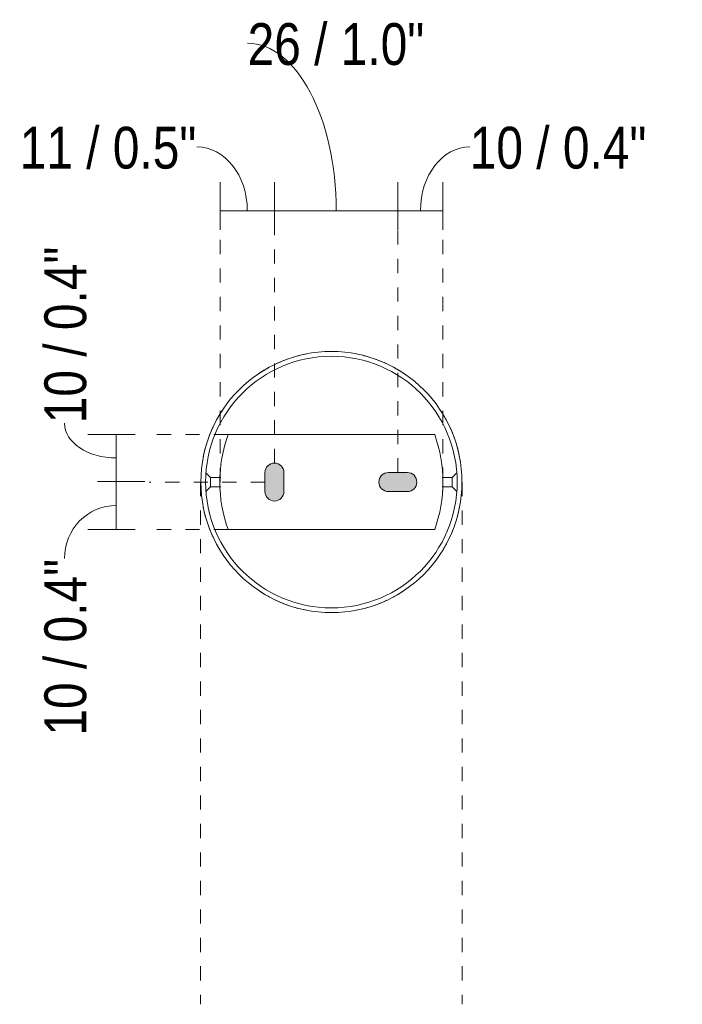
# Model space of a CAD drawing. Header units: millimetres. Extents: x 6485 to 7587, y 473 to 6692.
# Tile 2 of 2: x 7447 to 7587, y 6485 to 6692. Entities that reach past the tile are written whole.
import ezdxf

# ---------------------------------------------------------------- set-up
doc = ezdxf.new("R2010")
doc.units = ezdxf.units.MM
doc.linetypes.add('Dash', pattern=[6, 3, -3])
doc.linetypes.add('Hidden', pattern=[7.14375, 4.7625, -2.38125])
for name, color, linetype, lineweight in [('Cotas', 7, 'Continuous', 9), ('Cotas-4', 7, 'Continuous', 9), ('Elementos de detalle', 7, 'Continuous', 9), ('Lighthing Fixture Detail Wide Black', 7, 'Continuous', 20), ('Luminarias', 7, 'Continuous', 20)]:
    doc.layers.add(name, color=color, linetype=linetype, lineweight=lineweight)
doc.layers.add('Lighthing Fixture Dim Grey Dash', color=7, linetype='Dash', lineweight=9, true_color=0xd2d2d2)
doc.styles.add('Arial Narrow', font='ARIALN.TTF', dxfattribs={"height": 8.8})
doc.dimstyles.new('FARO_-_2_2mm_Arial_Narrow_mm_Inch_Left_1', dxfattribs={"dimscale": 304.8, "dimtxt": 9.006193, "dimasz": 0, "dimexe": 0.019685, "dimexo": 0.0625, "dimgap": 0.006562, "dimtad": 1, "dimdec": 0, "dimzin": 0, "dimdsep": 46, "dimtxsty": 'Arial Narrow', "dimblk1": 'NONE', "dimblk2": 'NONE', "dimsah": 1, "dimcen": 0.09, "dimadec": 0, "dimazin": 0, "dimtfac": 1, "dimtdec": 4, "dimtix": 1, "dimtmove": 1, "dimatfit": 3, "dimfxl": 0.013123, "dimfxlon": 1, "dimtvp": 1, "dimtolj": 1, "dimtzin": 0, "dimarcsym": 2})
doc.dimstyles.new('FARO_-_2_2mm_Arial_Narrow_mm_Inch_Left_2', dxfattribs={"dimscale": 304.8, "dimtxt": 9.006193, "dimasz": 0, "dimexe": 0.019685, "dimexo": 0.0625, "dimgap": 0.006562, "dimtad": 1, "dimdec": 0, "dimzin": 0, "dimdsep": 46, "dimtxsty": 'Arial Narrow', "dimblk1": 'NONE', "dimblk2": 'NONE', "dimsah": 1, "dimcen": 0.09, "dimadec": 0, "dimazin": 0, "dimtfac": 1, "dimtdec": 4, "dimtix": 1, "dimtmove": 1, "dimatfit": 3, "dimfxl": 0.013123, "dimfxlon": 1, "dimtvp": 1, "dimtolj": 1, "dimtzin": 0, "dimarcsym": 2})
doc.dimstyles.new('FARO_-_2_2mm_Arial_Narrow_mm_Inch_Left_3', dxfattribs={"dimscale": 304.8, "dimtxt": 9.006193, "dimasz": 0, "dimexe": 0.019685, "dimexo": 0.0625, "dimgap": 0.006562, "dimtad": 1, "dimdec": 0, "dimzin": 0, "dimdsep": 46, "dimtxsty": 'Arial Narrow', "dimblk1": 'NONE', "dimblk2": 'NONE', "dimsah": 1, "dimcen": 0.09, "dimadec": 0, "dimazin": 0, "dimtfac": 1, "dimtdec": 4, "dimtix": 1, "dimtmove": 1, "dimatfit": 3, "dimfxl": 0.013123, "dimfxlon": 1, "dimtvp": 1, "dimtolj": 1, "dimtzin": 0, "dimarcsym": 2})

# ---------------------------------------------------------------- blocks, each defined once
blk = doc.blocks.new('64224 - 64224 COSMOS Brass pendant lamp-562194-Planta_PDF Fixing Holes')
at = {"layer": 'Luminarias'}
for p, q in [((-0.84, -974.55), (-1.74, -973.65)), ((-0.84, -976.7), (-0.84, -974.55)), ((-0.84, -974.55), (0.15, -974.55)), ((0.15, -974.55), (1.13, -974.55)), ((2.03, -973.65), (1.13, -974.55)), ((1.13, -974.55), (1.13, -976.7)), ((-9.85, -1021.76), (-9.85, -978.24)), ((10.15, -978.24), (10.15, -1021.76)), ((-0.84, -1025.45), (-0.84, -1023.3)), ((1.13, -1023.3), (1.13, -1025.45)), ((-1.74, -1026.35), (-0.84, -1025.45)), ((0.15, -1025.45), (-0.84, -1025.45)), ((1.13, -1025.45), (0.15, -1025.45)), ((1.13, -1025.45), (2.03, -1026.35))]:
    blk.add_line(p, q, dxfattribs=at)
for centre, radius, start, end in [((0.15, -1000), 26.5, 360, 180), ((0.15, -1000), 27.5, 109.8645, 115.1355), ((0.15, -1000), 27.5, 101.085, 106.6961), ((0.15, -1000), 27.5, 73.3039, 78.915), ((0.15, -1000), 27.5, 64.8645, 70.1355), ((0.15, -1000), 27.5, 118.3039, 123.915), ((0.15, -1006.07), 29.57, 70.2329, 109.7671), ((0.15, -1000), 27.5, 56.085, 61.6961), ((0.15, -1000), 27.5, 146.085, 151.6961), ((0.15, -1000), 27.5, 28.3039, 33.915), ((0.15, -1000), 27.5, 154.8645, 160.1355), ((0.15, -1000), 27.5, 19.8645, 25.1355), ((0.15, -1000), 27.5, 163.3039, 168.9699), ((0.15, -1000), 27.5, 11.0301, 16.6961), ((0.15, -1000), 26.5, 180, 360), ((0.15, -1000), 27.5, 191.0301, 196.6961), ((0.15, -1000), 27.5, 343.3039, 348.9699), ((0.15, -1000), 27.5, 199.8645, 205.1355), ((0.15, -1000), 27.5, 334.8645, 340.1355), ((0.15, -1000), 27.5, 208.3039, 213.915), ((0.15, -1000), 27.5, 326.085, 331.6961), ((0.15, -993.93), 29.57, 250.2329, 289.7671), ((0.15, -1000), 27.5, 236.085, 241.6961), ((0.15, -1000), 27.5, 298.3039, 303.915), ((0.15, -1000), 27.5, 244.8645, 250.1355), ((0.15, -1000), 27.5, 253.3039, 258.915), ((0.15, -1000), 27.5, 281.085, 286.6961), ((0.15, -1000), 27.5, 289.8645, 295.1355)]:
    blk.add_arc(centre, radius, start, end, dxfattribs=at)
for points, knots in [([(-1.85, -976.57), (-1.85, -976.57), (-1.83, -976.57), (-1.74, -976.56), (-1.59, -976.55), (-1.39, -976.54), (-1.15, -976.53), (-0.86, -976.52), (-0.54, -976.51), (-0.18, -976.5), (0.16, -976.5), (0.45, -976.5), (0.73, -976.51), (1.08, -976.51), (1.44, -976.53), (1.74, -976.54), (2.05, -976.56), (2.14, -976.57), (2.15, -976.57)], [0, 0, 0, 0, 0.055556, 0.111111, 0.166667, 0.222222, 0.277778, 0.333333, 0.388889, 0.444444, 0.513889, 0.548611, 0.583333, 0.652778, 0.722222, 0.791667, 0.861111, 1, 1, 1, 1]), ([(-0.78, -976.51), (-0.91, -976.52), (-1.15, -976.53), (-1.45, -976.54), (-1.76, -976.56), (-1.85, -976.57), (-1.85, -976.57)], [0.6527778, 0.6527778, 0.6527778, 0.6527778, 0.7222222, 0.7916667, 0.8611111, 1, 1, 1, 1]), ([(2.15, -1023.43), (2.14, -1023.43), (2.12, -1023.43), (2.04, -1023.44), (1.88, -1023.45), (1.69, -1023.46), (1.44, -1023.47), (1.15, -1023.48), (0.83, -1023.49), (0.47, -1023.5), (0.13, -1023.5), (-0.16, -1023.5), (-0.44, -1023.49), (-0.79, -1023.49), (-1.15, -1023.47), (-1.45, -1023.46), (-1.76, -1023.44), (-1.85, -1023.43), (-1.85, -1023.43)], [0, 0, 0, 0, 0.055556, 0.111111, 0.166667, 0.222222, 0.277778, 0.333333, 0.388889, 0.444444, 0.513889, 0.548611, 0.583333, 0.652778, 0.722222, 0.791667, 0.861111, 1, 1, 1, 1]), ([(1.07, -1023.49), (1.2, -1023.48), (1.44, -1023.47), (1.74, -1023.46), (2.05, -1023.44), (2.14, -1023.43), (2.15, -1023.43)], [0.6527778, 0.6527778, 0.6527778, 0.6527778, 0.7222222, 0.7916667, 0.8611111, 1, 1, 1, 1])]:
    blk.add_open_spline(points, degree=3, knots=knots, dxfattribs=at)
for points in [[(2.15, -976.57), (2.14, -976.57), (2.12, -976.57), (2.04, -976.56), (1.88, -976.55), (1.69, -976.54), (1.44, -976.53), (1.25, -976.52), (1.15, -976.52)], [(-1.85, -1023.43), (-1.85, -1023.43), (-1.83, -1023.43), (-1.74, -1023.44), (-1.59, -1023.45), (-1.39, -1023.46), (-1.15, -1023.47), (-0.96, -1023.48), (-0.85, -1023.48)]]:
    blk.add_open_spline(points, degree=3, dxfattribs=at)
blk = doc.blocks.new('DIMBLOCK6-Planta_PDF Fixing Holes')
at = {"layer": 'Cotas-4', "color": 251, "true_color": 0x5b5b5b}
for p, q in [((7489.56, 6651.77), (7489.56, 6657.77)), ((7500.99, 6651.77), (7500.99, 6657.77)), ((7489.56, 6651.77), (7500.99, 6651.77)), ((7489.56, 6651.77), (7489.56, 6647.77)), ((7500.99, 6651.77), (7500.99, 6647.77))]:
    blk.add_line(p, q, dxfattribs=at)
blk.add_ellipse((7484.65, 6651.77), major_axis=(0, 13.45), ratio=0.790417, start_param=4.712389, end_param=6.283185, dxfattribs=at)
at = {"layer": 'Cotas-4', "color": 0, "insert": (7447.33, 6669.44), "char_height": 8.8, "width": 44.7736, "attachment_point": 1, "line_spacing_factor": 0.974696, "style": 'Arial Narrow'}
blk.add_mtext('11 / 0.5"', dxfattribs=at)
blk = doc.blocks.new('_None')
blk = doc.blocks.new('DIMBLOCK7-Planta_PDF Fixing Holes')
at = {"layer": 'Cotas-4', "color": 251, "true_color": 0x5b5b5b}
for p, q in [((7500.99, 6651.77), (7500.99, 6657.77)), ((7526.99, 6651.77), (7526.99, 6657.77)), ((7500.99, 6651.77), (7526.99, 6651.77)), ((7500.99, 6651.77), (7500.99, 6647.77)), ((7526.99, 6651.77), (7526.99, 6647.77))]:
    blk.add_line(p, q, dxfattribs=at)
blk.add_ellipse((7495.34, 6651.77), major_axis=(0, 35.28), ratio=0.528861, start_param=4.712389, end_param=6.283185, dxfattribs=at)
at = {"layer": 'Cotas-4', "color": 0, "insert": (7495.34, 6691.27), "char_height": 8.8, "width": 44.7736, "attachment_point": 1, "line_spacing_factor": 0.974696, "style": 'Arial Narrow'}
blk.add_mtext('26 / 1.0"', dxfattribs=at)
blk = doc.blocks.new('DIMBLOCK8-Planta_PDF Fixing Holes')
at = {"layer": 'Cotas-4', "color": 251, "true_color": 0x5b5b5b}
for p, q in [((7526.99, 6651.77), (7526.99, 6657.77)), ((7536.49, 6651.77), (7536.49, 6657.77)), ((7526.99, 6651.77), (7536.49, 6651.77)), ((7526.99, 6651.77), (7526.99, 6647.77)), ((7536.49, 6651.77), (7536.49, 6647.77))]:
    blk.add_line(p, q, dxfattribs=at)
blk.add_ellipse((7542.13, 6651.77), major_axis=(0, 13.45), ratio=0.77252, start_param=0, end_param=1.570796, dxfattribs=at)
at = {"layer": 'Cotas-4', "color": 0, "insert": (7542.13, 6669.44), "char_height": 8.8, "width": 44.7736, "attachment_point": 1, "line_spacing_factor": 0.974696, "style": 'Arial Narrow'}
blk.add_mtext('10 / 0.4"', dxfattribs=at)
blk = doc.blocks.new('DIMBLOCK9-Planta_PDF Fixing Holes')
at = {"layer": 'Cotas-4', "color": 251, "true_color": 0x5b5b5b}
for p, q in [((7467.69, 6604.62), (7461.69, 6604.62)), ((7467.69, 6604.62), (7467.69, 6594.76)), ((7467.69, 6604.62), (7471.69, 6604.62)), ((7467.69, 6594.76), (7473.69, 6594.76))]:
    blk.add_line(p, q, dxfattribs=at)
at = {"layer": 'Cotas-4', "color": 251, "linetype": 'Hidden', "true_color": 0x5b5b5b}
blk.add_line((7467.69, 6594.76), (7463.69, 6594.76), dxfattribs=at)
at = {"layer": 'Cotas-4', "color": 251, "true_color": 0x5b5b5b}
blk.add_ellipse((7467.69, 6607), major_axis=(10.92, 0), ratio=0.669065, start_param=3.141593, end_param=4.712389, dxfattribs=at)
at = {"layer": 'Cotas-4', "color": 0, "insert": (7452.54, 6607), "char_height": 8.8, "width": 44.7736, "attachment_point": 1, "rotation": 90, "line_spacing_factor": 0.974696, "style": 'Arial Narrow'}
blk.add_mtext('10 / 0.4"', dxfattribs=at)
blk = doc.blocks.new('DIMBLOCK10-Planta_PDF Fixing Holes')
at = {"layer": 'Cotas-4', "color": 251, "linetype": 'Hidden', "true_color": 0x5b5b5b}
blk.add_line((7467.69, 6594.76), (7463.69, 6594.76), dxfattribs=at)
at = {"layer": 'Cotas-4', "color": 251, "true_color": 0x5b5b5b}
for p, q in [((7467.69, 6594.76), (7467.69, 6584.62)), ((7467.69, 6594.76), (7473.69, 6594.76)), ((7467.69, 6584.62), (7461.69, 6584.62)), ((7467.69, 6584.62), (7471.69, 6584.62))]:
    blk.add_line(p, q, dxfattribs=at)
blk.add_ellipse((7467.69, 6578.52), major_axis=(0, 11.17), ratio=0.977978, start_param=0, end_param=1.570796, dxfattribs=at)
at = {"layer": 'Cotas-4', "color": 0, "insert": (7452.54, 6541.21), "char_height": 8.8, "width": 44.7736, "attachment_point": 1, "rotation": 90, "line_spacing_factor": 0.974696, "style": 'Arial Narrow'}
blk.add_mtext('10 / 0.4"', dxfattribs=at)

msp = doc.modelspace()

# ---------------------------------------------------------------- hatches: boundary and pattern name
at = {"layer": 'Elementos de detalle', "true_color": 0xc0c0c0}
h = msp.add_hatch(color=9, dxfattribs=at)
h.paths.add_polyline_path([(7500.99, 6590.62), (7501.51, 6590.69), (7501.99, 6590.89), (7502.4, 6591.2), (7502.72, 6591.62), (7502.92, 6592.1), (7502.99, 6592.62), (7502.99, 6596.62), (7502.92, 6597.13), (7502.72, 6597.62), (7502.4, 6598.03), (7501.99, 6598.35), (7501.51, 6598.55), (7500.99, 6598.62), (7500.47, 6598.55), (7499.99, 6598.35), (7499.58, 6598.03), (7499.26, 6597.62), (7499.06, 6597.13), (7498.99, 6596.62), (7498.99, 6592.62), (7499.06, 6592.1), (7499.26, 6591.62), (7499.58, 6591.2), (7499.99, 6590.89), (7500.47, 6590.69)])
h.paths.add_polyline_path([(7524.99, 6592.62), (7528.99, 6592.62), (7529.51, 6592.69), (7529.99, 6592.89), (7530.4, 6593.2), (7530.72, 6593.62), (7530.92, 6594.1), (7530.99, 6594.62), (7530.9, 6595.18), (7530.72, 6595.62), (7530.4, 6596.03), (7529.99, 6596.35), (7529.51, 6596.55), (7528.99, 6596.62), (7524.99, 6596.62), (7524.45, 6596.54), (7523.99, 6596.35), (7523.58, 6596.03), (7523.26, 6595.62), (7523.06, 6595.13), (7522.99, 6594.62), (7523.06, 6594.1), (7523.26, 6593.62), (7523.58, 6593.2), (7523.99, 6592.89), (7524.47, 6592.69)])

# ---------------------------------------------------------------- linework, layer by layer
at = {"layer": 'Lighthing Fixture Detail Wide Black'}
for p, q in [((7498.99, 6596.62), (7498.99, 6592.62)), ((7502.99, 6592.62), (7502.99, 6596.62)), ((7528.99, 6596.62), (7524.99, 6596.62)), ((7524.99, 6592.62), (7528.99, 6592.62))]:
    msp.add_line(p, q, dxfattribs=at)
for centre, radius, start, end in [((7512.99, 6594.62), 27.5, 90, 270), ((7512.99, 6594.62), 27.5, 270, 90), ((7500.99, 6596.62), 2, 0, 180), ((7524.99, 6594.62), 2, 90, 270), ((7528.99, 6594.62), 2, 270, 90), ((7500.99, 6592.62), 2, 180, 0)]:
    msp.add_arc(centre, radius, start, end, dxfattribs=at)
at = {"layer": 'Lighthing Fixture Dim Grey Dash'}
for p, q in [((7526.99, 6596.62), (7526.99, 6649.68)), ((7536.49, 6594.62), (7536.49, 6649.68)), ((7489.56, 6594.62), (7489.56, 6647.89)), ((7500.99, 6598.62), (7500.99, 6647.89)), ((7491.23, 6604.62), (7474.62, 6604.62)), ((7498.99, 6594.62), (7474.62, 6594.62)), ((7485.42, 6594.62), (7485.42, 6484.62)), ((7540.56, 6594.62), (7540.56, 6484.62)), ((7491.23, 6584.62), (7474.62, 6584.62))]:
    msp.add_line(p, q, dxfattribs=at)

# ---------------------------------------------------------------- block references
at = {"layer": 'Luminarias', "extrusion": (0, 0, -1), "rotation": 269.9999999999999}
msp.add_blockref('64224 - 64224 COSMOS Brass pendant lamp-562194-Planta_PDF Fixing Holes', (-6512.99, 6594.76), dxfattribs=at)

# ---------------------------------------------------------------- dimensions: what is measured, and where the dimension line sits
at = {"layer": 'Cotas', "color": 251, "true_color": 0x5b5b5b}
for base, p1, p2, override, picture, middle in [((7526.99, 6651.77), (7500.99, 6647.77), (7526.99, 6647.77), {"dimpost": '<>', "dimfxl": 26}, 'DIMBLOCK7-Planta_PDF Fixing Holes', (7517.72, 6685.4)), ((7500.99, 6651.77), (7489.56, 6647.77), (7500.99, 6647.77), {"dimpost": '<>', "dimfxl": 11.432283}, 'DIMBLOCK6-Planta_PDF Fixing Holes', (7469.72, 6663.57)), ((7536.49078061, 6651.76798091), (7526.99078061, 6647.76798091), (7536.49078061, 6647.76798091), {"dimpost": '<>', "dimfxl": 9.5}, 'DIMBLOCK8-Planta_PDF Fixing Holes', (7564.51601316, 6663.57416977))]:
    dim = msp.add_linear_dim(base=base, p1=p1, p2=p2, dimstyle='FARO_-_2_2mm_Arial_Narrow_mm_Inch_Left_1', override=override, dxfattribs=at)
    dim.commit()
    dim.dimension.update_dxf_attribs({"geometry": picture, "text_midpoint": middle, "dimtype": 160})
for base, p1, p2, dimstyle, override, picture, middle in [((7467.69, 6594.76), (7471.69, 6604.62), (7463.69, 6594.76), 'FARO_-_2_2mm_Arial_Narrow_mm_Inch_Left_2', {"dimpost": '<>', "dimfxl": 12.693197}, 'DIMBLOCK9-Planta_PDF Fixing Holes', (7458.41, 6629.38)), ((7467.69, 6584.62), (7463.69, 6594.76), (7471.69, 6584.62), 'FARO_-_2_2mm_Arial_Narrow_mm_Inch_Left_3', {"dimpost": '<>', "dimfxl": 12.919942}, 'DIMBLOCK10-Planta_PDF Fixing Holes', (7458.41, 6563.6))]:
    dim = msp.add_linear_dim(base=base, p1=p1, p2=p2, angle=90, dimstyle=dimstyle, override=override, dxfattribs=at)
    dim.commit()
    dim.dimension.update_dxf_attribs({"geometry": picture, "text_midpoint": middle, "dimtype": 160, "text_rotation": 90})

doc.saveas('drawing.dxf')
